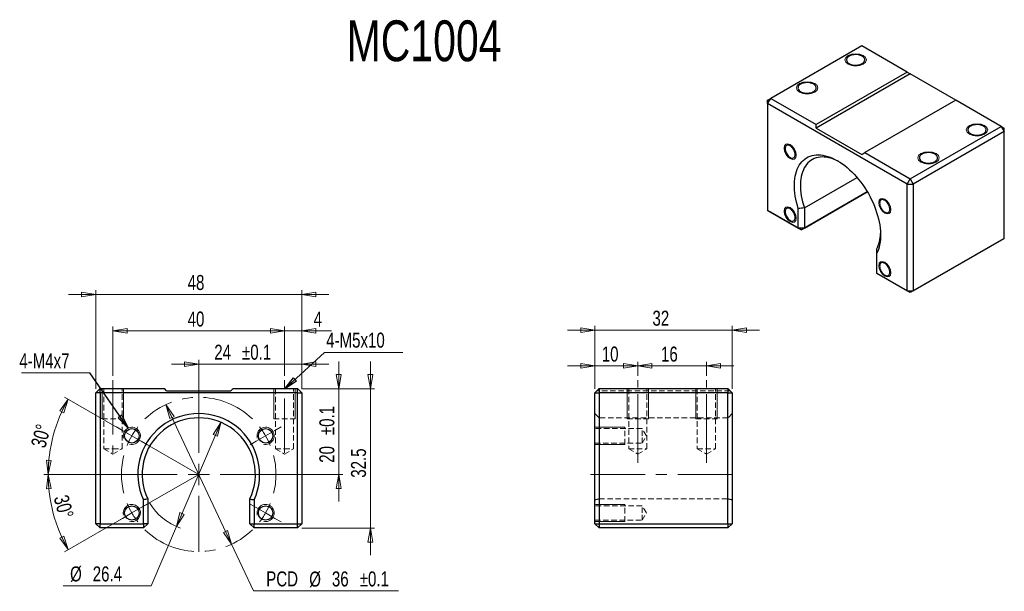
# Model space of a CAD drawing. Header units: millimetres. Extents: x 46 to 275, y 56 to 189.
import ezdxf

# ---------------------------------------------------------------- set-up
doc = ezdxf.new("R2010")
doc.units = ezdxf.units.MM
doc.linetypes.add('CENTERX2', pattern=[20.32, 12.7, -2.54, 2.54, -2.54])
doc.linetypes.add('HIDDEN', pattern=[1.905, 1.27, -0.635])
doc.styles.add('SLDTEXTSTYLE0', font='TXT', dxfattribs={"width": 0.75})
doc.dimstyles.new('SLDDIMSTYLE0', dxfattribs={"dimtxt": 3.5, "dimasz": 3.302, "dimexe": 0, "dimexo": 0.0625, "dimgap": 0.875, "dimtad": 1, "dimdec": 4, "dimzin": 12, "dimdsep": 46, "dimtxsty": 'SLDTEXTSTYLE0', "dimblk1": 'CLOSED', "dimblk2": 'CLOSED', "dimsah": 1, "dimcen": 0.09, "dimazin": 3, "dimtfac": 1, "dimtofl": 0, "dimtmove": 0, "dimatfit": 3, "dimldrblk": 'CLOSED', "dimfxl": 0, "dimfrac": 2, "dimtolj": 1, "dimtzin": 12, "dimarcsym": 0})
doc.dimstyles.new('SLDDIMSTYLE1', dxfattribs={"dimtxt": 3.5, "dimasz": 3.302, "dimexe": 0, "dimexo": 0.0625, "dimgap": 0.875, "dimtad": 1, "dimrnd": 1e-09, "dimzin": 12, "dimdsep": 46, "dimtxsty": 'SLDTEXTSTYLE0', "dimblk1": 'CLOSED', "dimblk2": 'CLOSED', "dimsah": 1, "dimcen": 0.09, "dimadec": 0, "dimazin": 3, "dimtol": 1, "dimtp": 0.1, "dimtm": 0.1, "dimtfac": 1, "dimtdec": 1, "dimtmove": 0, "dimatfit": 0, "dimldrblk": 'CLOSED', "dimfxl": 0, "dimfrac": 2, "dimtolj": 1, "dimarcsym": 0})
doc.dimstyles.new('SLDDIMSTYLE2', dxfattribs={"dimtxt": 3.5, "dimasz": 3.302, "dimexe": 0, "dimexo": 0.0625, "dimgap": 0.875, "dimtad": 1, "dimdec": 1, "dimrnd": 1e-09, "dimzin": 12, "dimdsep": 46, "dimtxsty": 'SLDTEXTSTYLE0', "dimblk1": 'CLOSED', "dimblk2": 'CLOSED', "dimsah": 1, "dimcen": 0.09, "dimadec": 0, "dimazin": 3, "dimtol": 1, "dimtp": 0.1, "dimtm": 0.1, "dimtfac": 1, "dimtdec": 1, "dimtmove": 0, "dimatfit": 0, "dimldrblk": 'CLOSED', "dimfxl": 0, "dimfrac": 2, "dimtolj": 1, "dimarcsym": 0})
doc.dimstyles.new('SLDDIMSTYLE3', dxfattribs={"dimtxt": 3.5, "dimasz": 3.302, "dimexe": 0, "dimexo": 0.0625, "dimgap": 0.875, "dimtad": 0, "dimtih": 1, "dimtoh": 1, "dimdec": 1, "dimrnd": 1e-09, "dimzin": 12, "dimdsep": 46, "dimtxsty": 'SLDTEXTSTYLE0', "dimblk1": 'CLOSED', "dimblk2": 'CLOSED', "dimsah": 1, "dimcen": 0, "dimadec": 0, "dimazin": 3, "dimtfac": 1, "dimtdec": 1, "dimtmove": 0, "dimatfit": 3, "dimldrblk": 'CLOSED', "dimfxl": 0, "dimfrac": 2, "dimtolj": 1, "dimtzin": 12, "dimarcsym": 0})
doc.dimstyles.new('SLDDIMSTYLE4', dxfattribs={"dimtxt": 3.5, "dimasz": 3.302, "dimexe": 0, "dimexo": 0.0625, "dimgap": 0.875, "dimtad": 1, "dimdec": 1, "dimrnd": 1e-09, "dimzin": 12, "dimdsep": 46, "dimtxsty": 'SLDTEXTSTYLE0', "dimblk1": 'CLOSED', "dimblk2": 'CLOSED', "dimsah": 1, "dimcen": 0.09, "dimadec": 0, "dimazin": 3, "dimtfac": 1, "dimtdec": 1, "dimtmove": 0, "dimatfit": 0, "dimldrblk": 'CLOSED', "dimfxl": 0, "dimfrac": 2, "dimtolj": 1, "dimtzin": 12, "dimarcsym": 0})
doc.dimstyles.new('SLDDIMSTYLE5', dxfattribs={"dimtxt": 3.5, "dimasz": 3.302, "dimexe": 0, "dimexo": 0.0625, "dimgap": 0.875, "dimtad": 1, "dimrnd": 1e-09, "dimzin": 12, "dimdsep": 46, "dimtxsty": 'SLDTEXTSTYLE0', "dimblk1": 'CLOSED', "dimblk2": 'CLOSED', "dimsah": 1, "dimcen": 0.09, "dimadec": 0, "dimazin": 3, "dimtfac": 1, "dimtmove": 0, "dimatfit": 0, "dimldrblk": 'CLOSED', "dimfxl": 0, "dimfrac": 2, "dimtolj": 1, "dimtzin": 12, "dimarcsym": 0})
doc.dimstyles.new('SLDDIMSTYLE6', dxfattribs={"dimtxt": 3.5, "dimasz": 3.302, "dimexe": 0, "dimexo": 0.0625, "dimgap": 0.875, "dimtad": 1, "dimrnd": 1e-09, "dimzin": 12, "dimdsep": 46, "dimtxsty": 'SLDTEXTSTYLE0', "dimblk1": 'CLOSED', "dimblk2": 'CLOSED', "dimsah": 1, "dimcen": 0.09, "dimadec": 0, "dimazin": 3, "dimtfac": 1, "dimtofl": 0, "dimtmove": 0, "dimatfit": 3, "dimldrblk": 'CLOSED', "dimfxl": 0, "dimfrac": 2, "dimtolj": 1, "dimtzin": 12, "dimarcsym": 0})
doc.dimstyles.new('SLDDIMSTYLE7', dxfattribs={"dimtxt": 3.5, "dimasz": 3.302, "dimexe": 0, "dimexo": 0.0625, "dimgap": 0.875, "dimtad": 0, "dimtih": 1, "dimtoh": 1, "dimdec": 1, "dimrnd": 1e-09, "dimzin": 12, "dimdsep": 46, "dimtxsty": 'SLDTEXTSTYLE0', "dimblk1": 'CLOSED', "dimblk2": 'CLOSED', "dimsah": 1, "dimcen": 0, "dimadec": 0, "dimazin": 3, "dimtol": 1, "dimtp": 0.1, "dimtm": 0.1, "dimtfac": 1, "dimtdec": 1, "dimtmove": 0, "dimatfit": 3, "dimldrblk": 'CLOSED', "dimfxl": 0, "dimfrac": 2, "dimtolj": 1, "dimarcsym": 0})
doc.dimstyles.new('SLDDIMSTYLE8', dxfattribs={"dimtxt": 0.18, "dimasz": 3.302, "dimexe": 0, "dimexo": 0.0625, "dimgap": 0, "dimtad": 0, "dimtih": 1, "dimtoh": 1, "dimdec": 0, "dimrnd": 1e-09, "dimzin": 0, "dimdsep": 46, "dimtxsty": 'Standard', "dimblk1": 'CLOSED', "dimblk2": 'CLOSED', "dimsah": 1, "dimcen": 0.09, "dimadec": 0, "dimazin": 0, "dimtfac": 3.302, "dimtdec": 0, "dimtofl": 0, "dimtmove": 0, "dimatfit": 3, "dimldrblk": 'CLOSED', "dimfxl": 0, "dimfrac": 2, "dimtolj": 1, "dimtzin": 0, "dimarcsym": 0})

# ---------------------------------------------------------------- blocks, each defined once
blk = doc.blocks.new('_Closed')
at = {"color": 0, "linetype": 'ByBlock', "lineweight": -2}
for p, q in [((-1, 0.166667), (0, 0)), ((-1, 0.166667), (-1, -0.166667)), ((0, 0), (-1, -0.166667)), ((0, 0), (-1, 0))]:
    blk.add_line(p, q, dxfattribs=at)
blk = doc.blocks.new('_D')
at = {"color": 7, "linetype": 'Continuous', "lineweight": 18}
for p, q in [((70.91, 92.68), (56.1, 101.23)), ((70.66, 83.18), (51.26, 83.18))]:
    blk.add_line(p, q, dxfattribs=at)
blk.add_arc((87.36, 83.18), 35.1, 150, 180, dxfattribs=at)
at = {"color": 7, "linetype": 'Continuous', "lineweight": 18, "xscale": 3.302, "yscale": 3.302}
for p, rotation in [((56.97, 100.73), 62.68699137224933), ((52.26, 83.18), 267.3130086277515)]:
    blk.add_blockref('_Closed', p, dxfattribs=dict(at, rotation=rotation))
at = {"color": 7, "linetype": 'Continuous', "lineweight": 18, "insert": (48.19, 90.04), "char_height": 3.5, "attachment_point": 1, "rotation": 75, "style": 'SLDTEXTSTYLE0'}
blk.add_mtext('30°', dxfattribs=at)
blk = doc.blocks.new('_D_1')
at = {"color": 7, "linetype": 'Continuous', "lineweight": 18}
for p, q in [((70.66, 83.18), (51.26, 83.18)), ((70.91, 73.68), (56.1, 65.13))]:
    blk.add_line(p, q, dxfattribs=at)
blk.add_arc((87.36, 83.18), 35.1, 180, 210, dxfattribs=at)
at = {"color": 7, "linetype": 'Continuous', "lineweight": 18, "xscale": 3.302, "yscale": 3.302}
for p, rotation in [((52.26, 83.18), 92.68699137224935), ((56.97, 65.63), 297.3130086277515)]:
    blk.add_blockref('_Closed', p, dxfattribs=dict(at, rotation=rotation))
at = {"color": 7, "linetype": 'Continuous', "lineweight": 18, "insert": (56.91, 78.67), "char_height": 3.5, "attachment_point": 1, "rotation": 285, "style": 'SLDTEXTSTYLE0'}
blk.add_mtext('30°', dxfattribs=at)
blk = doc.blocks.new('_D_2')
at = {"color": 7, "linetype": 'Continuous', "lineweight": 18}
for p, q in [((87.36, 108.93), (81.01, 108.93)), ((87.36, 99.88), (87.36, 109.93)), ((87.36, 108.93), (111.36, 108.93)), ((111.36, 103.18), (111.36, 109.93)), ((111.36, 108.93), (117.71, 108.93))]:
    blk.add_line(p, q, dxfattribs=at)
at = {"color": 7, "linetype": 'Continuous', "lineweight": 18, "xscale": 3.302, "yscale": 3.302}
blk.add_blockref('_Closed', (87.36, 108.93), dxfattribs=at)
at = {"color": 7, "linetype": 'Continuous', "lineweight": 18, "xscale": 3.302, "yscale": 3.302, "rotation": 180.0000000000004}
blk.add_blockref('_Closed', (111.36, 108.93), dxfattribs=at)
at = {"color": 7, "linetype": 'Continuous', "lineweight": 18, "char_height": 3.5, "attachment_point": 1, "style": 'SLDTEXTSTYLE0'}
for s, insert in [('24', (90.98, 113.44)), ('±0.1', (97.45, 113.44))]:
    blk.add_mtext(s, dxfattribs=dict(at, insert=insert))
blk = doc.blocks.new('_D_3')
at = {"color": 7, "linetype": 'Continuous', "lineweight": 18}
for p, q in [((119.98, 103.18), (119.98, 109.53)), ((111.36, 103.18), (120.98, 103.18)), ((119.98, 103.18), (119.98, 83.18)), ((104.06, 83.18), (120.98, 83.18)), ((119.98, 83.18), (119.98, 76.83))]:
    blk.add_line(p, q, dxfattribs=at)
at = {"color": 7, "linetype": 'Continuous', "lineweight": 18, "xscale": 3.302, "yscale": 3.302}
for p, rotation in [((119.98, 103.18), 270.0000000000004), ((119.98, 83.18), 90.0000000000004)]:
    blk.add_blockref('_Closed', p, dxfattribs=dict(at, rotation=rotation))
at = {"color": 7, "linetype": 'Continuous', "lineweight": 18, "char_height": 3.5, "attachment_point": 1, "rotation": 90, "style": 'SLDTEXTSTYLE0'}
for s, insert in [('±0.1', (115.47, 92.35)), ('20', (115.47, 85.89))]:
    blk.add_mtext(s, dxfattribs=dict(at, insert=insert))
blk = doc.blocks.new('_D_4')
at = {"color": 7, "linetype": 'Continuous', "lineweight": 18}
for p, q in [((92.54, 95.33), (82.19, 71.04)), ((82.19, 71.04), (76.29, 57.22)), ((76.29, 57.22), (55.79, 57.22))]:
    blk.add_line(p, q, dxfattribs=at)
blk.add_arc((87.36, 83.18), 13.2, 209.9744, 251.2401, dxfattribs=at)
at = {"color": 7, "linetype": 'Continuous', "lineweight": 18, "xscale": 3.302, "yscale": 3.302}
for p, rotation in [((92.54, 95.33), 66.90777745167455), ((82.19, 71.04), 246.9077774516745)]:
    blk.add_blockref('_Closed', p, dxfattribs=dict(at, rotation=rotation))
at = {"color": 7, "linetype": 'Continuous', "lineweight": 18, "char_height": 3.5, "attachment_point": 1, "style": 'SLDTEXTSTYLE0'}
for s, insert in [('%%c', (57.38, 61.73)), ('26.4', (62.66, 61.73))]:
    blk.add_mtext(s, dxfattribs=dict(at, insert=insert))
blk = doc.blocks.new('_D_5')
at = {"color": 7, "linetype": 'Continuous', "lineweight": 18}
for p, q in [((127.36, 103.18), (127.36, 109.53)), ((111.36, 103.18), (128.36, 103.18)), ((127.36, 103.18), (127.36, 70.68)), ((111.36, 70.68), (128.36, 70.68)), ((127.36, 70.68), (127.36, 64.33))]:
    blk.add_line(p, q, dxfattribs=at)
at = {"color": 7, "linetype": 'Continuous', "lineweight": 18, "xscale": 3.302, "yscale": 3.302}
for p, rotation in [((127.36, 103.18), 270.0000000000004), ((127.36, 70.68), 90.0000000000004)]:
    blk.add_blockref('_Closed', p, dxfattribs=dict(at, rotation=rotation))
at = {"color": 7, "linetype": 'Continuous', "lineweight": 18, "insert": (122.85, 82.41), "char_height": 3.5, "attachment_point": 1, "rotation": 90, "style": 'SLDTEXTSTYLE0'}
blk.add_mtext('32.5', dxfattribs=at)
blk = doc.blocks.new('_D_6')
at = {"color": 7, "linetype": 'Continuous', "lineweight": 18}
for p, q in [((63.36, 125.18), (57.01, 125.18)), ((63.36, 103.18), (63.36, 126.18)), ((63.36, 125.18), (111.36, 125.18)), ((111.36, 103.18), (111.36, 126.18)), ((111.36, 125.18), (117.71, 125.18))]:
    blk.add_line(p, q, dxfattribs=at)
at = {"color": 7, "linetype": 'Continuous', "lineweight": 18, "xscale": 3.302, "yscale": 3.302}
blk.add_blockref('_Closed', (63.36, 125.18), dxfattribs=at)
at = {"color": 7, "linetype": 'Continuous', "lineweight": 18, "xscale": 3.302, "yscale": 3.302, "rotation": 180.0000000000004}
blk.add_blockref('_Closed', (111.36, 125.18), dxfattribs=at)
at = {"color": 7, "linetype": 'Continuous', "lineweight": 18, "insert": (84.78, 129.7), "char_height": 3.5, "attachment_point": 1, "style": 'SLDTEXTSTYLE0'}
blk.add_mtext('48', dxfattribs=at)
blk = doc.blocks.new('_D_7')
at = {"color": 7, "linetype": 'Continuous', "lineweight": 18}
for p, q in [((67.36, 106.18), (67.36, 117.67)), ((107.36, 106.18), (107.36, 117.67)), ((67.36, 116.67), (107.36, 116.67))]:
    blk.add_line(p, q, dxfattribs=at)
at = {"color": 7, "linetype": 'Continuous', "lineweight": 18, "xscale": 3.302, "yscale": 3.302, "rotation": 180.0000000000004}
blk.add_blockref('_Closed', (67.36, 116.67), dxfattribs=at)
at = {"color": 7, "linetype": 'Continuous', "lineweight": 18, "xscale": 3.302, "yscale": 3.302}
blk.add_blockref('_Closed', (107.36, 116.67), dxfattribs=at)
at = {"color": 7, "linetype": 'Continuous', "lineweight": 18, "insert": (84.78, 121.18), "char_height": 3.5, "attachment_point": 1, "style": 'SLDTEXTSTYLE0'}
blk.add_mtext('40', dxfattribs=at)
blk = doc.blocks.new('_D_8')
at = {"color": 7, "linetype": 'Continuous', "lineweight": 18}
for p, q in [((107.36, 106.18), (107.36, 117.67)), ((111.36, 103.18), (111.36, 117.67)), ((107.36, 116.67), (101.01, 116.67)), ((107.36, 116.67), (111.36, 116.67)), ((111.36, 116.67), (118.32, 116.67))]:
    blk.add_line(p, q, dxfattribs=at)
at = {"color": 7, "linetype": 'Continuous', "lineweight": 18, "xscale": 3.302, "yscale": 3.302}
blk.add_blockref('_Closed', (107.36, 116.67), dxfattribs=at)
at = {"color": 7, "linetype": 'Continuous', "lineweight": 18, "xscale": 3.302, "yscale": 3.302, "rotation": 180.0000000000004}
blk.add_blockref('_Closed', (111.36, 116.67), dxfattribs=at)
at = {"color": 7, "linetype": 'Continuous', "lineweight": 18, "insert": (114.14, 121.18), "char_height": 3.5, "attachment_point": 1, "style": 'SLDTEXTSTYLE0'}
blk.add_mtext('4', dxfattribs=at)
blk = doc.blocks.new('_D_9')
at = {"color": 7, "linetype": 'Continuous', "lineweight": 18}
for p, q in [((79.73, 99.48), (95, 66.88)), ((95, 66.88), (100.1, 55.99)), ((100.1, 55.99), (133.89, 55.99))]:
    blk.add_line(p, q, dxfattribs=at)
at = {"color": 7, "linetype": 'Continuous', "lineweight": 18, "xscale": 3.302, "yscale": 3.302}
for p, rotation in [((79.73, 99.48), 115.0984272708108), ((95, 66.88), 295.0984272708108)]:
    blk.add_blockref('_Closed', p, dxfattribs=dict(at, rotation=rotation))
at = {"color": 7, "linetype": 'Continuous', "lineweight": 18, "char_height": 3.5, "attachment_point": 1, "style": 'SLDTEXTSTYLE0'}
for s, insert in [('PCD', (103.1, 60.56)), ('%%c', (113.12, 60.51)), ('36', (118.4, 60.56)), ('±0.1', (124.89, 60.56))]:
    blk.add_mtext(s, dxfattribs=dict(at, insert=insert))
blk = doc.blocks.new('SW_NOTE_0')
at = {"color": 0, "linetype": 'Continuous', "lineweight": 0}
blk.add_line((18.31, 0), (0, 0), dxfattribs=at)
at = {"color": 0, "linetype": 'Continuous', "lineweight": 0, "insert": (0.43, 4.6), "char_height": 3.5, "attachment_point": 1, "style": 'SLDTEXTSTYLE0'}
blk.add_mtext('4-M5x10', dxfattribs=at)
blk = doc.blocks.new('SW_NOTE_1')
at = {"color": 0, "linetype": 'Continuous', "lineweight": 0}
blk.add_line((-15.95, 0), (0, 0), dxfattribs=at)
at = {"color": 0, "linetype": 'Continuous', "lineweight": 0, "insert": (-16.44, 4.53), "char_height": 3.5, "attachment_point": 1, "style": 'SLDTEXTSTYLE0'}
blk.add_mtext('4-M4x7', dxfattribs=at)
blk = doc.blocks.new('SW_CENTERMARKSYMBOL_0')
at = {"color": 0, "linetype": 'Continuous', "lineweight": 0}
for p, q in [((0, 5), (0, 15.7)), ((0, 0), (0, 2.5)), ((-5, 0), (-15.7, 0)), ((0, 0), (-2.5, 0)), ((0, 0), (0, -2.5)), ((0, 0), (2.5, 0)), ((5, 0), (15.7, 0)), ((0, -5), (0, -15.7))]:
    blk.add_line(p, q, dxfattribs=at)
blk = doc.blocks.new('SW_CENTERMARKSYMBOL_1')
at = {"color": 0, "linetype": 'Continuous', "lineweight": 0}
for p, q in [((-15.59, -4), (-15.59, 9.09)), ((-33.34, 1.25), (-34.79, 2.09)), ((-31.18, 0), (-33.34, 1.25)), ((-31.18, 0), (-29.01, -1.25)), ((0, 0), (-2.17, -1.25)), ((0, 0), (2.17, 1.25)), ((2.17, 1.25), (3.62, 2.09)), ((-29.01, -1.25), (-27.56, -2.09)), ((-2.17, -1.25), (-3.62, -2.09)), ((-15.59, -9), (-15.59, -6.5)), ((-20.59, -9), (-33.68, -9)), ((-15.59, -9), (-18.09, -9)), ((-15.59, -9), (-15.59, -11.5)), ((-15.59, -9), (-13.09, -9)), ((-10.59, -9), (2.5, -9)), ((-29.01, -16.75), (-27.56, -15.91)), ((-15.59, -14), (-15.59, -27.09)), ((-2.17, -16.75), (-3.62, -15.91)), ((-31.18, -18), (-33.34, -19.25)), ((-31.18, -18), (-29.01, -16.75)), ((0, -18), (-2.17, -16.75)), ((0, -18), (2.17, -19.25)), ((-33.34, -19.25), (-34.79, -20.09)), ((2.17, -19.25), (3.62, -20.09))]:
    blk.add_line(p, q, dxfattribs=at)
at = {"color": 0, "linetype": 'CENTERX2', "lineweight": 0}
for start, end in [(45.9155, 134.0845), (165.9155, 194.0845), (345.9155, 14.0845), (225.9155, 314.0845)]:
    blk.add_arc((-15.59, -9), 18, start, end, dxfattribs=at)
at = {"color": 0, "linetype": 'Continuous', "lineweight": 0}
for start, end in [(142.0423, 150), (30, 37.9577), (22.0423, 30), (150, 157.9577), (202.0423, 210), (330, 337.9577), (210, 217.9577), (322.0423, 330)]:
    blk.add_arc((-15.59, -9), 18, start, end, dxfattribs=at)
blk = doc.blocks.new('_D_10')
at = {"color": 7, "linetype": 'Continuous', "lineweight": 18}
for p, q in [((179.7, 103.18), (179.7, 117.86)), ((211.7, 103.18), (211.7, 117.86)), ((179.7, 116.86), (173.35, 116.86)), ((179.7, 116.86), (211.7, 116.86)), ((211.7, 116.86), (218.05, 116.86))]:
    blk.add_line(p, q, dxfattribs=at)
at = {"color": 7, "linetype": 'Continuous', "lineweight": 18, "xscale": 3.302, "yscale": 3.302}
blk.add_blockref('_Closed', (179.7, 116.86), dxfattribs=at)
at = {"color": 7, "linetype": 'Continuous', "lineweight": 18, "xscale": 3.302, "yscale": 3.302, "rotation": 180.0000000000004}
blk.add_blockref('_Closed', (211.7, 116.86), dxfattribs=at)
at = {"color": 7, "linetype": 'Continuous', "lineweight": 18, "insert": (193.11, 121.37), "char_height": 3.5, "attachment_point": 1, "style": 'SLDTEXTSTYLE0'}
blk.add_mtext('32', dxfattribs=at)
blk = doc.blocks.new('_D_11')
at = {"color": 7, "linetype": 'Continuous', "lineweight": 18}
for p, q in [((179.7, 108.48), (173.35, 108.48)), ((179.7, 103.18), (179.7, 109.48)), ((179.7, 108.48), (189.7, 108.48)), ((189.7, 106.18), (189.7, 109.48)), ((189.7, 108.48), (196.05, 108.48))]:
    blk.add_line(p, q, dxfattribs=at)
at = {"color": 7, "linetype": 'Continuous', "lineweight": 18, "xscale": 3.302, "yscale": 3.302}
blk.add_blockref('_Closed', (179.7, 108.48), dxfattribs=at)
at = {"color": 7, "linetype": 'Continuous', "lineweight": 18, "xscale": 3.302, "yscale": 3.302, "rotation": 180.0000000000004}
blk.add_blockref('_Closed', (189.7, 108.48), dxfattribs=at)
at = {"color": 7, "linetype": 'Continuous', "lineweight": 18, "insert": (181.3, 113), "char_height": 3.5, "attachment_point": 1, "style": 'SLDTEXTSTYLE0'}
blk.add_mtext('10', dxfattribs=at)
blk = doc.blocks.new('_D_12')
at = {"color": 7, "linetype": 'Continuous', "lineweight": 18}
for p, q in [((189.7, 108.48), (183.35, 108.48)), ((189.7, 106.18), (189.7, 109.48)), ((189.7, 108.48), (205.7, 108.48)), ((205.7, 106.18), (205.7, 109.48)), ((205.7, 108.48), (212.05, 108.48))]:
    blk.add_line(p, q, dxfattribs=at)
at = {"color": 7, "linetype": 'Continuous', "lineweight": 18, "xscale": 3.302, "yscale": 3.302}
blk.add_blockref('_Closed', (189.7, 108.48), dxfattribs=at)
at = {"color": 7, "linetype": 'Continuous', "lineweight": 18, "xscale": 3.302, "yscale": 3.302, "rotation": 180.0000000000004}
blk.add_blockref('_Closed', (205.7, 108.48), dxfattribs=at)
at = {"color": 7, "linetype": 'Continuous', "lineweight": 18, "insert": (195.11, 113), "char_height": 3.5, "attachment_point": 1, "style": 'SLDTEXTSTYLE0'}
blk.add_mtext('16', dxfattribs=at)

msp = doc.modelspace()

# ---------------------------------------------------------------- linework, layer by layer
at = {"color": 7, "linetype": 'Continuous', "lineweight": 25}
for p, q in [((241.88332, 183.14069), (220.67011, 170.89457)), ((252.48992, 177.01763), (241.88332, 183.14069)), ((252.48992, 177.01763), (231.27672, 164.77151)), ((252.48992, 177.01763), (253.19703, 176.60936)), ((253.19703, 176.60936), (231.27672, 163.95504)), ((263.80357, 170.48633), (253.19703, 176.60936)), ((219.96301, 169.66983), (220.67011, 170.89457)), ((219.96301, 170.48624), (220.67011, 170.89457)), ((219.96301, 169.66983), (219.96301, 170.48624)), ((220.67011, 170.89457), (231.27672, 164.77151)), ((263.80363, 170.48637), (242.59042, 158.24025)), ((274.41023, 164.36331), (263.80363, 170.48637)), ((252.48992, 150.89244), (219.96301, 169.66983)), ((219.96301, 169.66983), (219.96301, 144.76533)), ((231.27672, 163.95504), (231.27672, 164.77151)), ((231.27672, 163.95504), (241.88332, 157.83198)), ((253.19703, 152.11719), (274.41023, 164.36331)), ((275.11734, 163.13856), (253.90413, 150.89244)), ((274.41023, 164.36331), (275.11734, 163.13856)), ((274.41023, 164.36331), (275.11734, 163.95497)), ((275.11734, 163.13856), (275.11734, 163.95497)), ((275.11734, 138.23407), (275.11734, 163.13856)), ((241.88332, 157.83198), (242.59042, 158.24025)), ((242.59042, 158.24025), (253.19703, 152.11719)), ((228.519, 145.36839), (240.79472, 152.45501)), ((252.48992, 150.89244), (253.19703, 152.11719)), ((253.19703, 152.11719), (253.90413, 150.89244)), ((252.48992, 150.89244), (253.90413, 150.89244)), ((252.48992, 125.98795), (252.48992, 150.89244)), ((253.90413, 150.89244), (253.90413, 125.98795)), ((243.18497, 149.10882), (227.81189, 140.23413)), ((228.519, 140.64247), (243.18491, 149.10892)), ((219.96301, 144.76533), (227.10479, 140.64247)), ((220.67011, 144.357), (219.96301, 144.76533)), ((227.10479, 140.64247), (227.10479, 145.18612)), ((228.519, 145.36839), (228.519, 140.64247)), ((227.81189, 140.23413), (220.67011, 144.357)), ((228.519, 140.64247), (227.10479, 140.64247)), ((227.10479, 140.64247), (227.81189, 140.23413)), ((228.519, 140.64247), (227.81189, 140.23413)), ((274.41023, 137.82573), (253.19703, 125.57961)), ((253.90413, 125.98795), (275.11734, 138.23407)), ((275.11734, 138.23407), (274.41023, 137.82573)), ((245.34814, 134.65446), (245.34814, 130.11081)), ((245.34814, 130.11081), (252.48992, 125.98795)), ((246.05525, 129.70247), (245.34814, 130.11081)), ((253.19703, 125.57961), (246.05525, 129.70247)), ((252.48992, 125.98795), (253.90413, 125.98795)), ((253.19703, 125.57961), (252.48992, 125.98795)), ((253.90413, 125.98795), (253.19703, 125.57961)), ((63.36471, 102.18416), (64.36471, 103.18416)), ((64.36471, 102.18416), (63.36471, 102.18416)), ((63.36471, 71.68416), (63.36471, 102.18416)), ((64.36471, 102.18416), (64.36471, 103.18416)), ((64.36471, 103.18416), (79.36471, 103.18416)), ((110.36471, 102.18416), (64.36471, 102.18416)), ((64.36471, 102.18416), (64.36471, 71.68416)), ((79.86471, 102.68416), (79.36471, 103.18416)), ((79.86471, 102.68416), (94.86471, 102.68416)), ((94.86471, 102.68416), (95.36471, 103.18416)), ((95.36471, 103.18416), (110.36471, 103.18416)), ((110.36471, 102.18416), (110.36471, 103.18416)), ((110.36471, 103.18416), (111.36471, 102.18416)), ((110.36471, 102.18416), (111.36471, 102.18416)), ((110.36471, 71.68416), (110.36471, 102.18416)), ((111.36471, 102.18416), (111.36471, 71.68416)), ((179.69544, 102.18416), (180.69544, 103.18416)), ((179.69544, 71.68416), (179.69544, 102.18416)), ((179.69544, 102.18416), (180.69544, 102.18416)), ((180.69544, 103.18416), (210.69544, 103.18416)), ((180.69544, 103.18416), (180.69544, 102.18416)), ((210.69544, 102.18416), (180.69544, 102.18416)), ((180.69544, 102.18416), (180.69544, 71.68416)), ((210.69544, 103.18416), (211.69544, 102.18416)), ((210.69544, 103.18416), (210.69544, 102.18416)), ((210.69544, 71.68416), (210.69544, 102.18416)), ((210.69544, 102.18416), (211.69544, 102.18416)), ((211.69544, 102.18416), (211.69544, 71.68416)), ((74.46471, 71.68416), (74.46471, 77.24867)), ((75.46471, 77.47189), (75.46471, 71.68416)), ((99.26471, 71.68416), (99.26471, 77.47189)), ((100.26471, 77.24867), (100.26471, 71.68416)), ((64.36471, 70.68416), (63.36471, 71.68416)), ((64.36471, 71.68416), (63.36471, 71.68416)), ((64.36471, 70.68416), (64.36471, 71.68416)), ((64.36471, 71.68416), (74.46471, 71.68416)), ((75.46471, 71.68416), (74.46471, 71.68416)), ((75.46471, 71.68416), (74.46471, 70.68416)), ((74.46471, 71.68416), (74.46471, 70.68416)), ((99.26471, 71.68416), (100.26471, 71.68416)), ((100.26471, 70.68416), (99.26471, 71.68416)), ((100.26471, 70.68416), (100.26471, 71.68416)), ((100.26471, 71.68416), (110.36471, 71.68416)), ((110.36471, 71.68416), (111.36471, 71.68416)), ((110.36471, 70.68416), (110.36471, 71.68416)), ((111.36471, 71.68416), (110.36471, 70.68416)), ((179.69544, 71.68416), (180.69544, 71.68416)), ((180.69544, 70.68416), (179.69544, 71.68416)), ((180.69544, 71.68416), (210.69544, 71.68416)), ((180.69544, 71.68416), (180.69544, 70.68416)), ((210.69544, 71.68416), (211.69544, 71.68416)), ((210.69544, 71.68416), (210.69544, 70.68416)), ((211.69544, 71.68416), (210.69544, 70.68416)), ((74.46471, 70.68416), (64.36471, 70.68416)), ((110.36471, 70.68416), (100.26471, 70.68416)), ((210.69544, 70.68416), (180.69544, 70.68416))]:
    msp.add_line(p, q, dxfattribs=at)
at = {"color": 7, "linetype": 'CENTERX2', "lineweight": 18}
for p, q in [((67.36471, 105.18416), (67.36471, 88.18416)), ((107.36471, 88.18416), (107.36471, 105.18416)), ((189.69544, 88.18416), (189.69544, 105.18416)), ((189.69544, 89.18416), (189.69544, 105.18416)), ((205.69544, 88.18416), (205.69544, 105.18416)), ((205.69544, 89.18416), (205.69544, 105.18416)), ((189.69544, 89.18416), (189.69544, 85.90733)), ((205.69544, 89.18416), (205.69544, 85.90733)), ((178.69544, 83.18416), (212.69544, 83.18416))]:
    msp.add_line(p, q, dxfattribs=at)
at = {"color": 7, "linetype": 'Continuous', "lineweight": 18}
for p, q in [((64.86471, 103.18416), (64.86471, 96.18416)), ((64.86471, 103.18416), (64.86471, 96.18416)), ((69.86471, 103.18416), (69.86471, 96.18416)), ((69.86471, 103.18416), (69.86471, 96.18416)), ((104.86471, 103.18416), (104.86471, 96.18416)), ((104.86471, 103.18416), (104.86471, 96.18416)), ((109.86471, 103.18416), (109.86471, 96.18416)), ((109.86471, 103.18416), (109.86471, 96.18416)), ((187.19544, 103.18416), (187.19544, 96.18416)), ((187.19544, 103.18416), (187.19544, 96.18416)), ((192.19544, 103.18416), (192.19544, 96.18416)), ((192.19544, 103.18416), (192.19544, 96.18416)), ((203.19544, 103.18416), (203.19544, 96.18416)), ((203.19544, 103.18416), (203.19544, 96.18416)), ((208.19544, 103.18416), (208.19544, 96.18416)), ((208.19544, 103.18416), (208.19544, 96.18416)), ((179.69544, 94.18416), (186.69544, 94.18416)), ((179.69544, 94.18416), (186.69544, 94.18416)), ((87.36471, 83.18416), (71.77626, 92.18416)), ((179.69544, 90.18416), (186.69544, 90.18416)), ((179.69544, 90.18416), (186.69544, 90.18416)), ((87.36471, 83.18416), (71.77626, 74.18416)), ((179.69544, 76.18416), (186.69544, 76.18416)), ((179.69544, 76.18416), (186.69544, 76.18416)), ((179.69544, 72.18416), (186.69544, 72.18416)), ((179.69544, 72.18416), (186.69544, 72.18416))]:
    msp.add_line(p, q, dxfattribs=at)
at = {"color": 7, "linetype": 'HIDDEN', "lineweight": 18}
for p, q in [((65.23971, 103.18416), (65.23971, 89.18416)), ((69.48971, 89.18416), (69.48971, 103.18416)), ((105.23971, 103.18416), (105.23971, 89.18416)), ((109.48971, 89.18416), (109.48971, 103.18416)), ((211.19544, 102.68416), (180.19544, 102.68416)), ((187.57044, 103.18416), (187.57044, 89.18416)), ((191.82044, 89.18416), (191.82044, 103.18416)), ((203.57044, 103.18416), (203.57044, 89.18416)), ((207.82044, 89.18416), (207.82044, 103.18416)), ((180.69544, 96.38416), (179.69544, 97.38416)), ((210.69544, 96.38416), (180.69544, 96.38416)), ((211.69544, 97.38416), (210.69544, 96.38416)), ((64.86471, 96.18416), (69.86471, 96.18416)), ((64.86471, 96.18416), (69.86471, 96.18416)), ((104.86471, 96.18416), (109.86471, 96.18416)), ((104.86471, 96.18416), (109.86471, 96.18416)), ((186.69544, 90.18416), (186.69544, 94.18416)), ((186.69544, 90.18416), (186.69544, 94.18416)), ((187.19544, 96.18416), (192.19544, 96.18416)), ((187.19544, 96.18416), (192.19544, 96.18416)), ((203.19544, 96.18416), (208.19544, 96.18416)), ((203.19544, 96.18416), (208.19544, 96.18416)), ((190.69544, 93.85916), (179.69544, 93.85916)), ((190.69544, 92.18416), (190.69544, 93.85916)), ((191.70188, 92.18416), (190.69544, 93.85916)), ((190.69544, 90.50916), (190.69544, 92.18416)), ((190.69544, 90.50916), (191.70188, 92.18416)), ((179.69544, 90.50916), (190.69544, 90.50916)), ((65.23971, 89.18416), (67.36471, 89.18416)), ((65.23971, 89.18416), (67.36471, 87.90733)), ((67.36471, 89.18416), (69.48971, 89.18416)), ((67.36471, 87.90733), (69.48971, 89.18416)), ((105.23971, 89.18416), (107.36471, 89.18416)), ((105.23971, 89.18416), (107.36471, 87.90733)), ((107.36471, 89.18416), (109.48971, 89.18416)), ((107.36471, 87.90733), (109.48971, 89.18416)), ((187.57044, 89.18416), (191.82044, 89.18416)), ((187.57044, 89.18416), (189.69544, 87.90733)), ((189.69544, 87.90733), (191.82044, 89.18416)), ((203.57044, 89.18416), (207.82044, 89.18416)), ((203.57044, 89.18416), (205.69544, 87.90733)), ((205.69544, 87.90733), (207.82044, 89.18416)), ((190.69544, 75.85916), (179.69544, 75.85916)), ((180.69544, 77.47189), (210.69544, 77.47189)), ((186.69544, 72.18416), (186.69544, 76.18416)), ((186.69544, 72.18416), (186.69544, 76.18416)), ((190.69544, 74.18416), (190.69544, 75.85916)), ((191.70188, 74.18416), (190.69544, 75.85916)), ((190.69544, 72.50916), (190.69544, 74.18416)), ((190.69544, 72.50916), (191.70188, 74.18416)), ((179.69544, 72.50916), (190.69544, 72.50916))]:
    msp.add_line(p, q, dxfattribs=at)
at = {"color": 7, "linetype": 'Continuous', "lineweight": 18, "flags": 128}
for points in [[(238.70134, 178.85455), (238.1594, 179.32277), (237.9691, 179.87506), (238.1594, 180.42736), (238.70134, 180.89557), (239.51239, 181.20842), (240.4691, 181.31828), (241.42581, 181.20842), (242.23687, 180.89557), (242.7788, 180.42736), (242.9691, 179.87506), (242.7788, 179.32277), (242.23687, 178.85455), (241.42581, 178.5417), (240.4691, 178.43184), (239.51239, 178.5417), (238.70134, 178.85455)], [(227.38763, 172.32329), (226.8457, 172.7915), (226.6554, 173.3438), (226.8457, 173.89609), (227.38763, 174.36431), (228.19869, 174.67716), (229.1554, 174.78702), (230.1121, 174.67716), (230.92316, 174.36431), (231.46509, 173.89609), (231.6554, 173.3438), (231.46509, 172.7915), (230.92316, 172.32329), (230.1121, 172.01044), (229.1554, 171.90058), (228.19869, 172.01044), (227.38763, 172.32329)], [(266.98561, 162.52639), (266.44368, 162.9946), (266.25337, 163.5469), (266.44368, 164.0992), (266.98561, 164.56741), (267.79667, 164.88026), (268.75337, 164.99012), (269.71008, 164.88026), (270.52114, 164.56741), (271.06307, 164.0992), (271.25337, 163.5469), (271.06307, 162.9946), (270.52114, 162.52639), (269.71008, 162.21354), (268.75337, 162.10368), (267.79667, 162.21354), (266.98561, 162.52639)], [(225.20376, 156.84592), (224.66256, 157.28265), (224.20376, 157.90152), (223.8972, 158.60831), (223.78955, 159.29541), (223.8972, 159.85821), (224.20376, 160.21105), (224.66256, 160.30019), (225.20376, 160.11208), (225.74496, 159.67534), (226.20376, 159.05647), (226.51032, 158.34969), (226.61797, 157.66259), (226.51032, 157.09978), (226.20376, 156.74695), (225.74496, 156.6578), (225.20376, 156.84592)], [(255.6719, 155.99512), (255.12997, 156.46334), (254.93967, 157.01563), (255.12997, 157.56793), (255.6719, 158.03614), (256.48296, 158.34899), (257.43967, 158.45885), (258.39637, 158.34899), (259.20743, 158.03614), (259.74937, 157.56793), (259.93967, 157.01563), (259.74937, 156.46334), (259.20743, 155.99512), (258.39637, 155.68227), (257.43967, 155.57241), (256.48296, 155.68227), (255.6719, 155.99512)], [(247.24917, 144.11937), (246.70797, 144.55611), (246.24917, 145.17498), (245.9426, 145.88176), (245.83495, 146.56886), (245.9426, 147.13167), (246.24917, 147.48451), (246.70797, 147.57365), (247.24917, 147.38554), (247.79036, 146.9488), (248.24917, 146.32993), (248.55573, 145.62314), (248.66338, 144.93605), (248.55573, 144.37324), (248.24917, 144.0204), (247.79036, 143.93126), (247.24917, 144.11937)], [(225.20376, 142.14818), (224.66256, 142.58492), (224.20376, 143.20379), (223.8972, 143.91057), (223.78955, 144.59767), (223.8972, 145.16048), (224.20376, 145.51331), (224.66256, 145.60246), (225.20376, 145.41434), (225.74496, 144.97761), (226.20376, 144.35874), (226.51032, 143.65195), (226.61797, 142.96485), (226.51032, 142.40205), (226.20376, 142.04921), (225.74496, 141.96007), (225.20376, 142.14818)], [(247.24917, 129.42164), (246.70797, 129.85837), (246.24917, 130.47724), (245.9426, 131.18403), (245.83495, 131.87113), (245.9426, 132.43394), (246.24917, 132.78677), (246.70797, 132.87592), (247.24917, 132.6878), (247.79036, 132.25106), (248.24917, 131.6322), (248.55573, 130.92541), (248.66338, 130.23831), (248.55573, 129.6755), (248.24917, 129.32267), (247.79036, 129.23352), (247.24917, 129.42164)]]:
    msp.add_lwpolyline(points, dxfattribs=at)
at = {"color": 7, "linetype": 'Continuous', "lineweight": 25, "flags": 128}
for points in [[(238.9665, 179.00763), (239.20129, 178.89057), (239.46311, 178.7945), (239.74636, 178.72146), (240.04502, 178.673), (240.35272, 178.65017), (240.6629, 178.65344), (240.96895, 178.68274), (241.26434, 178.73746), (241.54279, 178.81643), (241.79835, 178.91796), (242.02558, 179.03989), (242.21964, 179.17961), (242.37639, 179.33416), (242.49248, 179.50024), (242.56546, 179.67431), (242.59375, 179.85266), (242.57676, 180.03148), (242.51485, 180.20697), (242.40933, 180.37538), (242.26247, 180.53314), (242.07738, 180.67686), (241.85801, 180.8035), (241.60905, 180.91035), (241.33578, 180.99513), (241.04405, 181.05604), (240.74006, 181.09178), (240.43029, 181.10159), (240.12136, 181.08526), (239.81983, 181.04313), (239.53214, 180.97611), (239.26442, 180.88562), (239.02238, 180.7736), (238.81117, 180.64242), (238.6353, 180.49489), (238.49851, 180.33414), (238.40373, 180.16362), (238.35296, 179.98694), (238.34729, 179.80788), (238.38685, 179.63025), (238.47079, 179.45783), (238.59731, 179.29431), (238.76373, 179.14317), (238.9665, 179.00763)], [(227.65279, 172.47636), (227.88759, 172.35931), (228.1494, 172.26323), (228.43266, 172.19019), (228.73132, 172.14174), (229.03901, 172.1189), (229.34919, 172.12217), (229.65524, 172.15148), (229.95063, 172.2062), (230.22908, 172.28517), (230.48464, 172.38669), (230.71187, 172.50862), (230.90593, 172.64835), (231.06268, 172.8029), (231.17878, 172.96898), (231.25175, 173.14305), (231.28004, 173.32139), (231.26305, 173.50021), (231.20114, 173.6757), (231.09563, 173.84412), (230.94876, 174.00187), (230.76367, 174.1456), (230.54431, 174.27223), (230.29534, 174.37908), (230.02207, 174.46387), (229.73034, 174.52478), (229.42635, 174.56052), (229.11658, 174.57033), (228.80765, 174.554), (228.50612, 174.51187), (228.21843, 174.44485), (227.95072, 174.35436), (227.70867, 174.24233), (227.49747, 174.11115), (227.32159, 173.96362), (227.18481, 173.80288), (227.09002, 173.63235), (227.03925, 173.45567), (227.03358, 173.27661), (227.07314, 173.09898), (227.15708, 172.92657), (227.2836, 172.76305), (227.45003, 172.61191), (227.65279, 172.47636)], [(267.25077, 162.67947), (267.48557, 162.56241), (267.74738, 162.46634), (268.03064, 162.39329), (268.3293, 162.34484), (268.63699, 162.322), (268.94717, 162.32527), (269.25322, 162.35458), (269.54861, 162.4093), (269.82706, 162.48827), (270.08262, 162.5898), (270.30985, 162.71172), (270.50391, 162.85145), (270.66066, 163.006), (270.77676, 163.17208), (270.84973, 163.34615), (270.87802, 163.52449), (270.86103, 163.70332), (270.79912, 163.87881), (270.69361, 164.04722), (270.54674, 164.20497), (270.36165, 164.3487), (270.14229, 164.47534), (269.89332, 164.58219), (269.62005, 164.66697), (269.32832, 164.72788), (269.02433, 164.76362), (268.71456, 164.77343), (268.40563, 164.7571), (268.1041, 164.71497), (267.81641, 164.64795), (267.5487, 164.55746), (267.30665, 164.44543), (267.09545, 164.31426), (266.91957, 164.16672), (266.78279, 164.00598), (266.688, 163.83545), (266.63723, 163.65878), (266.63156, 163.47971), (266.67112, 163.30208), (266.75506, 163.12967), (266.88158, 162.96615), (267.048, 162.81501), (267.25077, 162.67947)], [(226.38816, 157.79526), (226.37201, 158.0297), (226.32399, 158.2764), (226.24541, 158.52862), (226.13842, 158.77949), (226.00593, 159.02217), (225.85157, 159.25002), (225.67953, 159.45685), (225.49451, 159.637), (225.30157, 159.78557), (225.10595, 159.89849), (224.91301, 159.9727), (224.72799, 160.00616), (224.55595, 159.99797), (224.40158, 159.94834), (224.2691, 159.85863), (224.16211, 159.73129), (224.08353, 159.56979), (224.03551, 159.37853), (224.01936, 159.16274), (224.03551, 158.9283), (224.08353, 158.6816), (224.16211, 158.42937), (224.2691, 158.1785), (224.40158, 157.93583), (224.55595, 157.70797), (224.72799, 157.50114), (224.91301, 157.32099), (225.10595, 157.17243), (225.30157, 157.0595), (225.49451, 156.98529), (225.67953, 156.95183), (225.85157, 156.96003), (226.00593, 157.00966), (226.13842, 157.09937), (226.24541, 157.22671), (226.32399, 157.38821), (226.37201, 157.57946), (226.38816, 157.79526)], [(227.10479, 145.18612), (226.87976, 145.92614), (226.68531, 146.66237), (226.52207, 147.3924), (226.39057, 148.11384), (226.29125, 148.82433), (226.22443, 149.52155), (226.19032, 150.20321), (226.18904, 150.8671), (226.22059, 151.51103), (226.28488, 152.1329), (226.38168, 152.73067), (226.51068, 153.30239), (226.67147, 153.8462), (226.86351, 154.3603), (227.08618, 154.84303), (227.33875, 155.29279), (227.62038, 155.70813), (227.93017, 156.08767), (228.2671, 156.43018), (228.63006, 156.73455), (229.01787, 156.99976), (229.42926, 157.22496), (229.86289, 157.40941), (230.31733, 157.55251), (230.79109, 157.65378), (231.28264, 157.7129), (231.79036, 157.72968), (232.31259, 157.70405), (232.84762, 157.6361), (233.39371, 157.52605), (233.94906, 157.37427), (234.51186, 157.18126), (235.08027, 156.94763), (235.65243, 156.67416), (236.22646, 156.36174), (236.8005, 156.01139), (237.37266, 155.62426), (237.94107, 155.20162), (238.50387, 154.74484), (239.05922, 154.25543), (239.6053, 153.73497), (240.14033, 153.18519), (240.66256, 152.60786), (241.17028, 152.00489), (241.66183, 151.37824), (242.1356, 150.72996), (242.59004, 150.06218), (243.02366, 149.37708), (243.43505, 148.6769), (243.82286, 147.96393), (244.18583, 147.2405), (244.52275, 146.50898), (244.83254, 145.77176), (245.11418, 145.03125), (245.36675, 144.28988), (245.58941, 143.55007), (245.78146, 142.81424), (245.94224, 142.08479), (246.07125, 141.36412), (246.16805, 140.65458), (246.23233, 139.95849), (246.26389, 139.27813), (246.26261, 138.61573), (246.2285, 137.97344), (246.16168, 137.35338), (246.06235, 136.75756), (245.93085, 136.18795), (245.76761, 135.64639), (245.57316, 135.13467), (245.34814, 134.65446)], [(236.58804, 156.14548), (236.37981, 156.25409), (235.82801, 156.51575), (235.2801, 156.73746), (234.73801, 156.91844), (234.20366, 157.05804), (233.67893, 157.15578), (233.16566, 157.21132), (232.66567, 157.22445), (232.18071, 157.19513), (231.7125, 157.12347), (231.26268, 157.00971), (230.83284, 156.85427), (230.42449, 156.65767), (230.03907, 156.42063), (229.67794, 156.14397), (229.34237, 155.82866), (229.03354, 155.47583), (228.75254, 155.0867), (228.50037, 154.66266), (228.2779, 154.20519), (228.08593, 153.71592), (227.92513, 153.19655), (227.79606, 152.64892), (227.69918, 152.07497), (227.63484, 151.4767), (227.60325, 150.85624), (227.60454, 150.21576), (227.63869, 149.55753), (227.70558, 148.88385), (227.80498, 148.19711), (227.93655, 147.49973), (228.09981, 146.79415), (228.29418, 146.08287), (228.519, 145.36839)], [(255.93706, 156.1482), (256.17186, 156.03115), (256.43367, 155.93507), (256.71693, 155.86203), (257.01559, 155.81357), (257.32328, 155.79074), (257.63346, 155.79401), (257.93951, 155.82332), (258.23491, 155.87804), (258.51335, 155.957), (258.76891, 156.05853), (258.99614, 156.18046), (259.1902, 156.32019), (259.34695, 156.47474), (259.46305, 156.64082), (259.53602, 156.81488), (259.56431, 156.99323), (259.54732, 157.17205), (259.48541, 157.34754), (259.3799, 157.51596), (259.23303, 157.67371), (259.04794, 157.81744), (258.82858, 157.94407), (258.57961, 158.05092), (258.30634, 158.13571), (258.01461, 158.19662), (257.71062, 158.23236), (257.40086, 158.24217), (257.09192, 158.22583), (256.79039, 158.18371), (256.5027, 158.11669), (256.23499, 158.0262), (255.99294, 157.91417), (255.78174, 157.78299), (255.60587, 157.63546), (255.46908, 157.47472), (255.37429, 157.30419), (255.32352, 157.12751), (255.31786, 156.94845), (255.35741, 156.77082), (255.44135, 156.59841), (255.56788, 156.43489), (255.7343, 156.28374), (255.93706, 156.1482)], [(248.43357, 145.06871), (248.41742, 145.30315), (248.3694, 145.54985), (248.29082, 145.80208), (248.18383, 146.05295), (248.05134, 146.29562), (247.89697, 146.52348), (247.72494, 146.73031), (247.53992, 146.91046), (247.34697, 147.05903), (247.15136, 147.17195), (246.95841, 147.24616), (246.7734, 147.27962), (246.60136, 147.27142), (246.44699, 147.22179), (246.31451, 147.13208), (246.20751, 147.00474), (246.12894, 146.84324), (246.08092, 146.65199), (246.06476, 146.4362), (246.08092, 146.20175), (246.12894, 145.95506), (246.20751, 145.70283), (246.31451, 145.45196), (246.44699, 145.20929), (246.60136, 144.98143), (246.7734, 144.7746), (246.95841, 144.59445), (247.15136, 144.44588), (247.34697, 144.33296), (247.53992, 144.25875), (247.72494, 144.22529), (247.89697, 144.23349), (248.05134, 144.28311), (248.18383, 144.37282), (248.29082, 144.50017), (248.3694, 144.66167), (248.41742, 144.85292), (248.43357, 145.06871)], [(226.38816, 143.09752), (226.37201, 143.33196), (226.32399, 143.57866), (226.24541, 143.83089), (226.13842, 144.08176), (226.00593, 144.32443), (225.85157, 144.55229), (225.67953, 144.75912), (225.49451, 144.93927), (225.30157, 145.08783), (225.10595, 145.20076), (224.91301, 145.27497), (224.72799, 145.30843), (224.55595, 145.30023), (224.40158, 145.2506), (224.2691, 145.16089), (224.16211, 145.03355), (224.08353, 144.87205), (224.03551, 144.6808), (224.01936, 144.465), (224.03551, 144.23056), (224.08353, 143.98386), (224.16211, 143.73164), (224.2691, 143.48077), (224.40158, 143.23809), (224.55595, 143.01024), (224.72799, 142.80341), (224.91301, 142.62326), (225.10595, 142.47469), (225.30157, 142.36177), (225.49451, 142.28756), (225.67953, 142.2541), (225.85157, 142.26229), (226.00593, 142.31192), (226.13842, 142.40163), (226.24541, 142.52897), (226.32399, 142.69047), (226.37201, 142.88173), (226.38816, 143.09752)], [(248.43357, 130.37098), (248.41742, 130.60542), (248.3694, 130.85212), (248.29082, 131.10434), (248.18383, 131.35521), (248.05134, 131.59789), (247.89697, 131.82575), (247.72494, 132.03257), (247.53992, 132.21273), (247.34697, 132.36129), (247.15136, 132.47422), (246.95841, 132.54842), (246.7734, 132.58188), (246.60136, 132.57369), (246.44699, 132.52406), (246.31451, 132.43435), (246.20751, 132.30701), (246.12894, 132.14551), (246.08092, 131.95425), (246.06476, 131.73846), (246.08092, 131.50402), (246.12894, 131.25732), (246.20751, 131.0051), (246.31451, 130.75423), (246.44699, 130.51155), (246.60136, 130.28369), (246.7734, 130.07687), (246.95841, 129.89671), (247.15136, 129.74815), (247.34697, 129.63522), (247.53992, 129.56102), (247.72494, 129.52756), (247.89697, 129.53575), (248.05134, 129.58538), (248.18383, 129.67509), (248.29082, 129.80243), (248.3694, 129.96393), (248.41742, 130.15519), (248.43357, 130.37098)]]:
    msp.add_lwpolyline(points, dxfattribs=at)
at = {"color": 7, "linetype": 'Continuous', "lineweight": 25}
for centre in [(71.77626, 92.18416), (102.95317, 92.18416), (71.77626, 74.18416), (102.95317, 74.18416)]:
    msp.add_circle(centre, 1.675, dxfattribs=at)
for centre, radius, start, end in [((237.74081, 139.49126), 8.52072, 333.2277026, 359.317374), ((87.36471, 83.18416), 14.2, 335.2921207, 204.7078793), ((87.36471, 83.18416), 13.2, 334.3579474, 205.6420526)]:
    msp.add_arc(centre, radius, start, end, dxfattribs=at)
at = {"color": 7, "linetype": 'Continuous', "lineweight": 18}
for centre in [(71.77626, 92.18416), (102.95317, 92.18416), (71.77626, 74.18416), (102.95317, 74.18416)]:
    msp.add_arc(centre, 2, 255, 195, dxfattribs=at)
at = {"color": 7, "linetype": 'Continuous', "lineweight": 25}
for points in [[(228.519, 145.36839), (228.04782, 145.30648), (227.5764, 145.24576), (227.10479, 145.18612)], [(245.34814, 135.65313), (245.34814, 135.31922), (245.34814, 134.98636), (245.34814, 134.65446)], [(75.46471, 77.47189), (75.13154, 77.39607), (74.7982, 77.32171), (74.46471, 77.24867)], [(99.26471, 77.47189), (99.59789, 77.39607), (99.93123, 77.32171), (100.26471, 77.24867)]]:
    msp.add_open_spline(points, degree=3, dxfattribs=at)
at = {"color": 7, "linetype": 'HIDDEN', "lineweight": 18}
for points in [[(180.69544, 77.47189), (180.36226, 77.39607), (180.02892, 77.32171), (179.69544, 77.24867)], [(210.69544, 77.47189), (211.02861, 77.39607), (211.36195, 77.32171), (211.69544, 77.24867)]]:
    msp.add_open_spline(points, degree=3, dxfattribs=at)

# ---------------------------------------------------------------- block references
at = {"color": 7, "linetype": 'Continuous', "lineweight": 0}
for name, p in [('SW_NOTE_0', (116.63801, 111.65078)), ('SW_NOTE_1', (61.9823, 106.89964)), ('SW_CENTERMARKSYMBOL_1', (102.95317, 92.18416)), ('SW_CENTERMARKSYMBOL_0', (87.36471, 83.18416))]:
    msp.add_blockref(name, p, dxfattribs=at)

# ---------------------------------------------------------------- texts
at = {"color": 7, "linetype": 'Continuous', "lineweight": 0, "insert": (121.83159, 189.08244), "char_height": 9.525, "attachment_point": 1, "style": 'SLDTEXTSTYLE0'}
msp.add_mtext('MC1004', dxfattribs=at)

# ---------------------------------------------------------------- dimensions: what is measured, and where the dimension line sits
at = {"color": 7, "linetype": 'Continuous', "lineweight": 18}
for base, p1, p2, dimstyle, picture, middle in [((111.36471, 125.18416), (63.36471, 102.18416), (111.36471, 102.18416), 'SLDDIMSTYLE5', '_D_6', (87.36471, 125.18416)), ((107.36471, 116.67102), (67.36471, 105.18416), (107.36471, 105.18416), 'SLDDIMSTYLE6', '_D_7', (87.36471, 116.67102)), ((111.36471, 116.67102), (107.36471, 105.18416), (111.36471, 102.18416), 'SLDDIMSTYLE5', '_D_8', (115.43648, 116.67102)), ((211.69544, 116.86028), (179.69544, 102.18416), (211.69544, 102.18416), 'SLDDIMSTYLE5', '_D_10', (195.69544, 116.86028)), ((111.36471, 108.92821), (87.36471, 98.88416), (111.36471, 102.18416), 'SLDDIMSTYLE1', '_D_2', (98.72794, 108.92821)), ((189.69544, 108.48394), (179.69544, 102.18416), (189.69544, 105.18416), 'SLDDIMSTYLE5', '_D_11', (183.89006, 108.48394)), ((205.69544, 108.48394), (189.69544, 105.18416), (205.69544, 105.18416), 'SLDDIMSTYLE5', '_D_12', (197.69544, 108.48394))]:
    dim = msp.add_linear_dim(base=base, p1=p1, p2=p2, dimstyle=dimstyle, dxfattribs=at)
    dim.commit()
    dim.dimension.update_dxf_attribs({"geometry": picture, "text_midpoint": middle, "dimtype": 160})
for base, p2, dimstyle, picture, middle in [((119.98285, 83.18416), (103.06471, 83.18416), 'SLDDIMSTYLE2', '_D_3', (119.98285, 93.63069)), ((127.36471, 70.68416), (110.36471, 70.68416), 'SLDDIMSTYLE4', '_D_5', (127.36471, 86.93416))]:
    dim = msp.add_linear_dim(base=base, p1=(110.36471, 103.18416), p2=p2, angle=90, dimstyle=dimstyle, dxfattribs=at)
    dim.commit()
    dim.dimension.update_dxf_attribs({"geometry": picture, "text_midpoint": middle, "dimtype": 160})
for base, line1, line2, picture, middle in [((53.45914, 92.26913), ((71.77626, 92.18416), (87.36471, 83.18416)), ((71.66471, 83.18416), (103.06471, 83.18416)), '_D', (53.45914, 92.26913)), ((53.45914, 74.09919), ((71.66471, 83.18416), (103.06471, 83.18416)), ((71.77626, 74.18416), (87.36471, 83.18416)), '_D_1', (53.45914, 74.09919))]:
    dim = msp.add_angular_dim_2l(base=base, line1=line1, line2=line2, dimstyle='SLDDIMSTYLE0', dxfattribs=at)
    dim.commit()
    dim.dimension.update_dxf_attribs({"geometry": picture, "text_midpoint": middle, "dimtype": 162})
dim = msp.add_diameter_dim_2p(p1=(94.99985, 66.88371), p2=(79.72957, 99.48461), text='PCD<>', dimstyle='SLDDIMSTYLE7', dxfattribs=at)
dim.commit()
dim.dimension.update_dxf_attribs({"geometry": '_D_9', "text_midpoint": (118.49763, 58.79924), "dimtype": 163})
dim = msp.add_diameter_dim_2p(p1=(82.18751, 71.04181), p2=(92.54191, 95.32651), dimstyle='SLDDIMSTYLE3', dxfattribs=at)
dim.commit()
dim.dimension.update_dxf_attribs({"geometry": '_D_4', "text_midpoint": (64.54307, 59.99661), "dimtype": 163})

# ---------------------------------------------------------------- leaders
at = {"color": 7, "linetype": 'Continuous', "lineweight": 0}
for points in [[(107.36471, 103.09073), (116.63801, 111.65078)], [(70.88962, 93.97689), (61.9823, 106.89964)]]:
    msp.add_leader(points, dimstyle='SLDDIMSTYLE8', dxfattribs=at)

doc.saveas('drawing.dxf')
